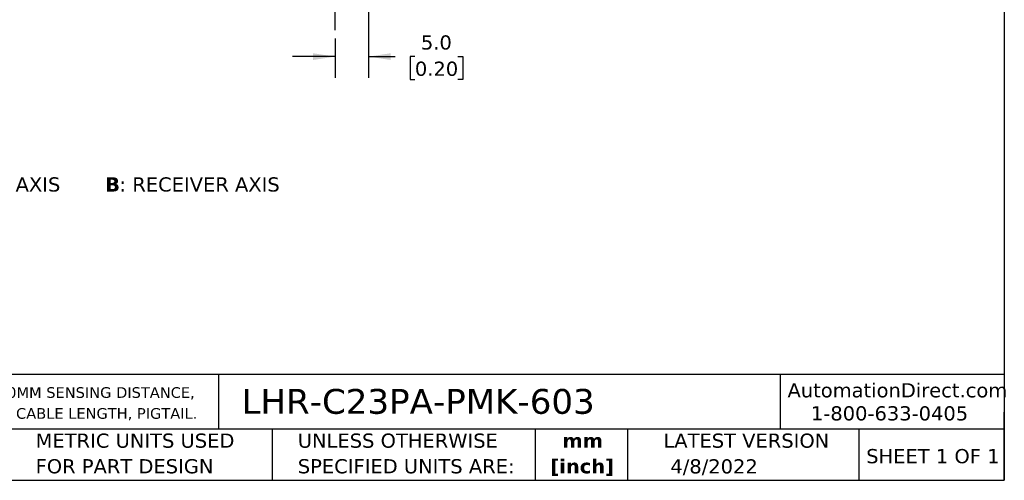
# Model space of a CAD drawing. Header units: millimetres. Extents: x 6 to 273, y 6 to 210.
# Tile 2 of 4: x 126 to 273, y 6 to 75. Entities that reach past the tile are written whole.
import ezdxf

# ---------------------------------------------------------------- set-up
doc = ezdxf.new("R2010")
doc.units = ezdxf.units.MM
doc.linetypes.add('SLD-Center', pattern=[19.05, 15.24, -1.27, 1.27, -1.27])
doc.linetypes.add('SLD-Solid', pattern=[0])
doc.layers.add('CENTER', color=40, linetype='SLD-Center')
doc.layers.add('DIMENSIONS', color=140, linetype='SLD-Solid', lineweight=25)
doc.layers.add('TEXT', color=140, linetype='SLD-Solid', lineweight=25)
doc.styles.add('SLDTEXTSTYLE0', font='VERDANA.TTF')
doc.styles.add('SLDTEXTSTYLE1', font='VERDANAB.TTF')
doc.dimstyles.new('SLDDIMSTYLE2', dxfattribs={"dimtxt": 2.158008, "dimasz": 3.302, "dimexe": 0, "dimexo": 0.0625, "dimgap": 0.539502, "dimtad": 0, "dimtih": 1, "dimtoh": 1, "dimrnd": 1e-09, "dimzin": 4, "dimdsep": 46, "dimtxsty": 'SLDTEXTSTYLE0', "dimsah": 1, "dimcen": 0.09, "dimadec": 0, "dimazin": 1, "dimtfac": 1, "dimtmove": 0, "dimatfit": 0, "dimfxl": 0, "dimfrac": 2, "dimtolj": 1, "dimtzin": 12, "dimarcsym": 0})

# ---------------------------------------------------------------- blocks, each defined once
blk = doc.blocks.new('SW_NOTE_0')
at = {"layer": 'TEXT', "color": 0, "char_height": 1.5875, "attachment_point": 1, "style": 'SLDTEXTSTYLE0'}
for s, insert in [('CONTRINEX PHOTOELECTRIC SENSOR, RECTANGULAR, DIFFUSE WITH BACKGROUND SUPPRESSION, 15-250MM SENSING DISTANCE, ', (0, 2.02)), ('COMPLEMENTARY LIGHT-ON/DARK-ON, PNP, POTENTIOMETER, 1000 HZ SWITCHING FREQUENCY, 6.5FT/2M CABLE LENGTH, PIGTAIL.', (0, -1.1))]:
    blk.add_mtext(s, dxfattribs=dict(at, insert=insert))
blk = doc.blocks.new('SW_NOTE_0_1')
at = {"layer": 'TEXT', "color": 0, "char_height": 2.117, "attachment_point": 2, "style": 'SLDTEXTSTYLE1'}
for s, insert in [('mm', (2.84, 2.69)), ('[inch]', (2.76, -1.13))]:
    blk.add_mtext(s, dxfattribs=dict(at, insert=insert))
blk = doc.blocks.new('SW_NOTE_0_2')
at = {"layer": 'TEXT', "color": 0, "char_height": 2.1167, "attachment_point": 1, "style": 'SLDTEXTSTYLE0'}
for s, insert in [('UNLESS OTHERWISE ', (0, 2.69)), ('SPECIFIED UNITS ARE:', (0, -1.13))]:
    blk.add_mtext(s, dxfattribs=dict(at, insert=insert))
blk = doc.blocks.new('SW_NOTE_0_6')
at = {"layer": 'TEXT', "color": 0, "char_height": 2.1167, "attachment_point": 1, "style": 'SLDTEXTSTYLE0'}
for s, insert in [('METRIC UNITS USED ', (0, 2.69)), ('FOR PART DESIGN', (0, -1.13))]:
    blk.add_mtext(s, dxfattribs=dict(at, insert=insert))
blk = doc.blocks.new('_D_2')
at = {"layer": 'DIMENSIONS'}
for p, q in [((178.18, 91.74), (178.18, 66.37)), ((173.18, 72.24), (173.18, 66.37)), ((173.18, 69.55), (166.83, 69.55)), ((178.18, 69.55), (182.16, 69.55)), ((185.08, 69.55), (184.36, 69.55)), ((184.36, 69.55), (184.36, 66.12)), ((191.49, 69.55), (192.22, 69.55)), ((192.22, 69.55), (192.22, 66.12)), ((184.36, 66.12), (185.08, 66.12)), ((192.22, 66.12), (191.49, 66.12))]:
    blk.add_line(p, q, dxfattribs=at)
for points in [[(173.18, 69.55), (169.87, 70.05), (169.87, 69.04)], [(178.18, 69.55), (181.48, 69.04), (181.48, 70.05)]]:
    blk.add_solid(points, dxfattribs=at)
at = {"layer": 'DIMENSIONS', "char_height": 2.117, "attachment_point": 1, "style": 'SLDTEXTSTYLE0'}
for s, insert in [('5.0', (185.98, 72.72)), ('0.20', (185.08, 68.8))]:
    blk.add_mtext(s, dxfattribs=dict(at, insert=insert))
blk = doc.blocks.new('SW_NOTE_0_7')
at = {"layer": 'TEXT', "color": 0, "attachment_point": 1}
for s, insert, char_height, style in [('A', (0, 2.69), 2.12, 'SLDTEXTSTYLE1'), (': EMITTER AXIS      ', (2.19, 2.69), 2.1167, 'SLDTEXTSTYLE0'), ('B', (30.97, 2.69), 2.12, 'SLDTEXTSTYLE1'), (': RECEIVER AXIS', (33.12, 2.69), 2.1167, 'SLDTEXTSTYLE0')]:
    blk.add_mtext(s, dxfattribs=dict(at, insert=insert, char_height=char_height, style=style))

msp = doc.modelspace()

# ---------------------------------------------------------------- linework, layer by layer
at = {"layer": 'CENTER'}
msp.add_line((173.175, 73.51), (173.175, 91.13), dxfattribs=at)
at = {"layer": 'TEXT'}
for p, q in [((273.05, 209.55), (273.05, 6.35)), ((273.05, 22.126), (6.35, 22.126)), ((155.759, 22.126), (155.759, 13.97)), ((239.575, 22.126), (239.575, 13.97)), ((273.05, 6.35), (273.05, 16.51)), ((273.05, 13.97), (6.35, 13.97)), ((163.78, 13.97), (163.78, 6.35)), ((203.024, 13.97), (203.024, 6.35)), ((216.812, 13.97), (216.812, 6.35)), ((251.349, 13.97), (251.349, 6.35)), ((6.35, 6.35), (273.05, 6.35))]:
    msp.add_line(p, q, dxfattribs=at)

# ---------------------------------------------------------------- block references
for name, p in [('SW_NOTE_0_7', (107.883, 48.85)), ('SW_NOTE_0', (7.966, 18.216)), ('SW_NOTE_0_6', (128.478, 10.635)), ('SW_NOTE_0_2', (167.608, 10.635)), ('SW_NOTE_0_1', (207.286, 10.633))]:
    msp.add_blockref(name, p, dxfattribs=at)

# ---------------------------------------------------------------- texts
at = {"layer": 'TEXT', "style": 'SLDTEXTSTYLE0'}
for s, insert, char_height, attachment_point in [('AutomationDirect.com', (240.695, 20.836), 2.11667, 1), ('LHR-C23PA-PMK-603', (159.208, 19.975), 3.70417, 1), ('1-800-633-0405', (244.192, 17.397), 2.11667, 1), ('LATEST VERSION', (234.552, 13.324), 2.11667, 2), ('SHEET 1 OF 1', (252.441, 11.011), 2.11667, 1), ('4/8/2022', (229.739, 9.487), 2.1167, 2)]:
    msp.add_mtext(s, dxfattribs=dict(at, insert=insert, char_height=char_height, attachment_point=attachment_point))

# ---------------------------------------------------------------- dimensions: what is measured, and where the dimension line sits
at = {"layer": 'DIMENSIONS'}
dim = msp.add_linear_dim(base=(178.175, 69.546), p1=(173.175, 73.51), p2=(178.175, 93.01), dimstyle='SLDDIMSTYLE2', dxfattribs=at)
dim.commit()
dim.dimension.update_dxf_attribs({"geometry": '_D_2', "text_midpoint": (188.287, 69.546), "dimtype": 160})

doc.saveas('drawing.dxf')
